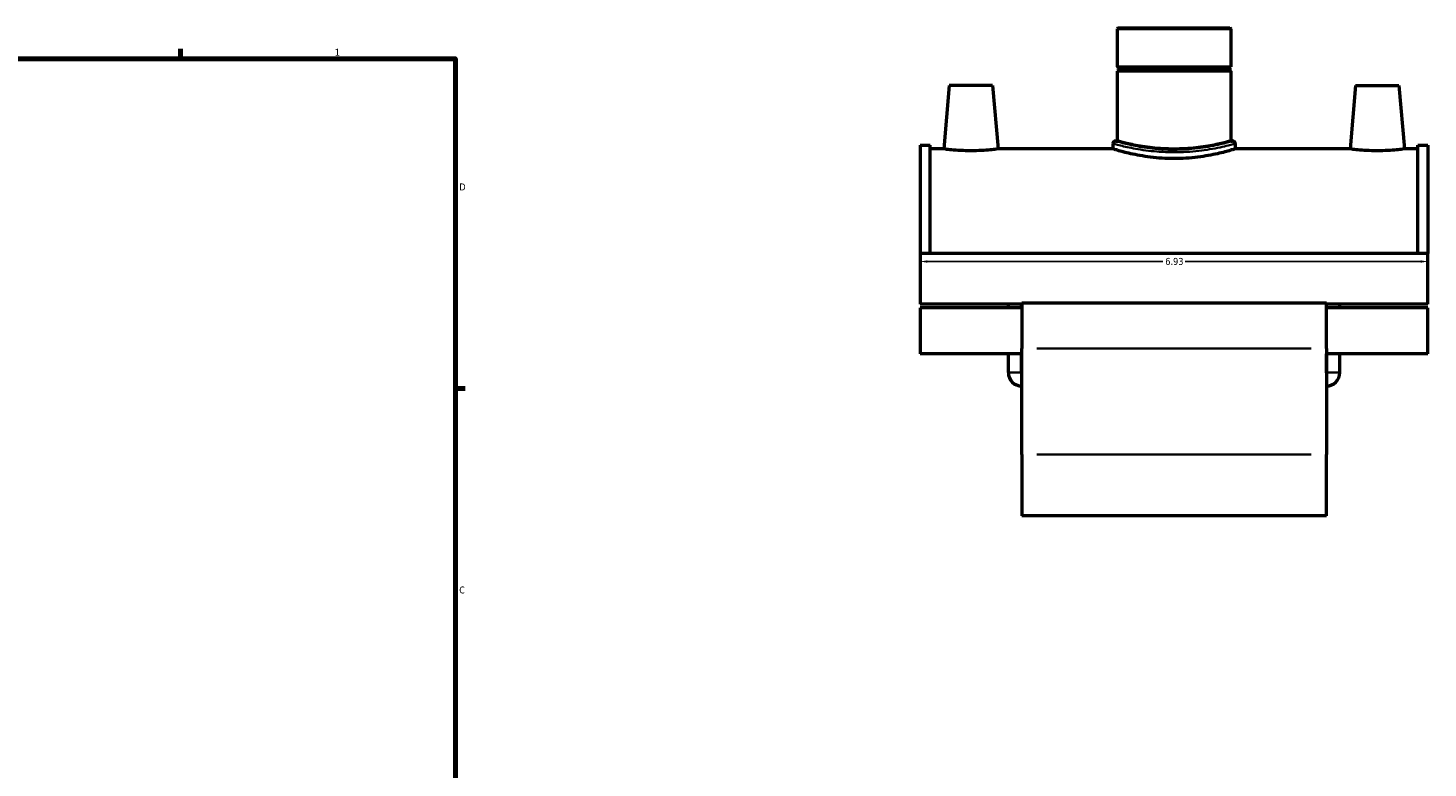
# Model space of a CAD drawing. Header units: inches. Extents: x -0.9 to 56.3, y -1.4 to 45.4.
# Tile 7 of 8: x 27.7 to 46.8, y 11.3 to 21.4. Entities that reach past the tile are written whole.
import ezdxf

# ---------------------------------------------------------------- set-up
doc = ezdxf.new("R2010")
doc.units = ezdxf.units.IN
doc.header["$MEASUREMENT"] = 0
for name, color, linetype, lineweight in [('Border (ANSI)', 7, 'Continuous', 70), ('Dimension (ANSI)', 7, 'Continuous', 25), ('Visible (ANSI)', 7, 'Continuous', 50), ('Visible Narrow (ANSI)', 7, 'Continuous', 35)]:
    doc.layers.add(name, color=color, linetype=linetype, lineweight=lineweight)
doc.styles.add('Note Text (ANSI)', font='tahoma.ttf')
doc.dimstyles.new('Default (ANSI)', dxfattribs={"dimtxt": 0.094488, "dimasz": 0.098425, "dimexe": 0.125, "dimexo": 0.0625, "dimgap": 0.031496, "dimtad": 0, "dimtih": 1, "dimtoh": 1, "dimrnd": 1e-08, "dimzin": 4, "dimdsep": 46, "dimtxsty": 'Note Text (ANSI)', "dimcen": 0.09, "dimdle": 0.393701, "dimclrd": 256, "dimclre": 256, "dimclrt": 5, "dimadec": 0, "dimazin": 1, "dimtfac": 1, "dimtofl": 0, "dimtmove": 0, "dimatfit": 3, "dimfxl": 1, "dimtolj": 1, "dimtzin": 4, "dimlwd": -1, "dimlwe": -1, "dimarcsym": 0})

# ---------------------------------------------------------------- blocks, each defined once
blk = doc.blocks.new('Borders Default Border')
at = {"layer": 'Border (ANSI)'}
for p, q in [((29.75, 21), (29.75, 21.134)), ((33.5, 16.5), (33.634, 16.5))]:
    blk.add_line(p, q, dxfattribs=at)
at = {"layer": 'Border (ANSI)', "flags": 128}
blk.add_lwpolyline([(0.5, 1), (0.5, 21), (33.5, 21), (33.5, 1), (0.5, 1)], dxfattribs=at)
at = {"layer": 'Border (ANSI)', "color": 5, "true_color": 0x0000ff, "char_height": 0.0945, "attachment_point": 7, "style": 'Note Text (ANSI)'}
for s, insert in [('1', (31.854, 21.04)), ('D', (33.553, 19.203)), ('C', (33.552, 13.701))]:
    blk.add_mtext(s, dxfattribs=dict(at, insert=insert))
blk = doc.blocks.new('*D9')
at = {"layer": 'Defpoints', "color": 0, "transparency": 16777216}
for p in [(46.771, 18.232), (39.841, 17.995), (46.771, 17.995)]:
    blk.add_point(p, dxfattribs=at)
at = {"layer": 'Dimension (ANSI)', "transparency": 16777216}
for p, q in [((39.94, 18.232), (43.155, 18.232)), ((46.673, 18.232), (43.457, 18.232))]:
    blk.add_line(p, q, dxfattribs=at)
for points in [[(39.94, 18.248), (39.94, 18.216), (39.841, 18.232)], [(46.673, 18.248), (46.673, 18.216), (46.771, 18.232)]]:
    blk.add_solid(points, dxfattribs=at)
at = {"layer": 'Dimension (ANSI)', "color": 5, "transparency": 16777216, "insert": (43.186, 18.281), "char_height": 0.0945, "attachment_point": 1, "style": 'Note Text (ANSI)'}
blk.add_mtext('\\A1;6.93', dxfattribs=at)

msp = doc.modelspace()

# ---------------------------------------------------------------- linework, layer by layer
at = {"layer": 'Visible (ANSI)'}
for p, q in [((42.543, 21.419), (42.531, 21.407)), ((44.081, 21.407), (42.531, 21.407)), ((42.531, 21.407), (42.531, 20.888)), ((42.543, 21.419), (44.069, 21.419)), ((44.069, 21.419), (44.081, 21.407)), ((44.081, 21.407), (44.081, 20.888)), ((42.531, 20.888), (44.081, 20.888)), ((42.551, 20.869), (42.531, 20.888)), ((42.551, 20.849), (42.531, 20.829)), ((44.081, 20.829), (42.531, 20.829)), ((42.531, 20.829), (42.531, 19.876)), ((42.551, 20.869), (44.062, 20.869)), ((42.551, 20.869), (42.551, 20.849)), ((44.062, 20.849), (42.551, 20.849)), ((44.062, 20.869), (44.081, 20.888)), ((44.062, 20.869), (44.062, 20.849)), ((44.062, 20.849), (44.081, 20.829)), ((44.081, 20.829), (44.081, 19.876)), ((40.239, 20.635), (40.163, 19.769)), ((40.829, 20.635), (40.239, 20.635)), ((40.829, 20.635), (40.905, 19.769)), ((45.783, 20.635), (45.707, 19.769)), ((45.783, 20.635), (46.373, 20.635)), ((46.373, 20.635), (46.449, 19.769)), ((42.507, 19.876), (42.531, 19.876)), ((44.081, 19.876), (44.105, 19.876)), ((39.841, 19.822), (39.841, 18.341)), ((39.841, 19.822), (39.98, 19.822)), ((39.98, 18.341), (39.98, 19.822)), ((40.163, 19.769), (39.98, 19.769)), ((42.471, 19.769), (40.905, 19.769)), ((42.471, 19.841), (42.471, 19.769)), ((44.141, 19.841), (44.141, 19.769)), ((45.707, 19.769), (44.141, 19.769)), ((46.633, 19.769), (46.449, 19.769)), ((46.633, 18.341), (46.633, 19.822)), ((46.633, 19.822), (46.771, 19.822)), ((46.771, 19.822), (46.771, 18.341)), ((39.841, 18.341), (39.841, 17.65)), ((46.771, 18.341), (39.841, 18.341)), ((46.771, 17.65), (46.771, 18.341)), ((41.227, 17.65), (39.841, 17.65)), ((39.841, 17.598), (39.841, 16.973)), ((41.227, 17.598), (39.841, 17.598)), ((41.045, 17.598), (41.045, 17.65)), ((41.225, 17.598), (41.225, 17.65)), ((41.227, 17.666), (41.227, 17.043)), ((45.385, 17.666), (41.227, 17.666)), ((45.385, 17.043), (45.385, 17.666)), ((46.771, 17.65), (45.385, 17.65)), ((46.771, 17.598), (45.385, 17.598)), ((45.387, 17.598), (45.387, 17.65)), ((45.567, 17.598), (45.567, 17.65)), ((46.771, 16.973), (46.771, 17.598)), ((41.227, 15.598), (41.227, 17.043)), ((45.385, 17.043), (45.385, 15.598)), ((41.227, 16.973), (39.841, 16.973)), ((41.045, 16.716), (41.045, 16.973)), ((41.225, 16.716), (41.225, 16.973)), ((46.771, 16.973), (45.385, 16.973)), ((45.387, 16.716), (45.387, 16.973)), ((45.567, 16.716), (45.567, 16.973)), ((41.227, 15.598), (41.227, 14.76)), ((45.385, 14.76), (45.385, 15.598)), ((45.385, 14.76), (41.227, 14.76))]:
    msp.add_line(p, q, dxfattribs=at)
for centre, radius, start, end in [((42.507, 19.841), 0.0358, 90, 180), ((44.105, 19.841), 0.0358, 0, 90), ((41.227, 16.716), 0.182, 180, 270), ((41.227, 16.716), 0.00225, 180, 270), ((45.385, 16.716), 0.182, 270, 0), ((45.385, 16.716), 0.00225, 270, 0)]:
    msp.add_arc(centre, radius, start, end, dxfattribs=at)
for points, knots in [([(44.081, 19.876), (44.081, 19.876), (44.077, 19.875), (44.057, 19.87), (44.042, 19.866), (44.002, 19.855), (43.978, 19.849), (43.921, 19.836), (43.889, 19.829), (43.82, 19.815), (43.781, 19.808), (43.697, 19.795), (43.651, 19.789), (43.556, 19.778), (43.506, 19.774), (43.406, 19.768), (43.355, 19.767), (43.257, 19.767), (43.207, 19.768), (43.106, 19.774), (43.056, 19.778), (42.961, 19.789), (42.915, 19.795), (42.831, 19.808), (42.792, 19.815), (42.724, 19.829), (42.692, 19.836), (42.635, 19.849), (42.61, 19.855), (42.57, 19.866), (42.555, 19.87), (42.536, 19.875), (42.531, 19.876), (42.531, 19.876)], [2.983496, 2.983496, 2.983496, 2.983496, 3.356394, 3.356394, 3.729291, 3.729291, 4.102189, 4.102189, 4.475086, 4.475086, 4.848063, 4.848063, 5.221039, 5.221039, 5.594016, 5.594016, 5.966992, 5.966992, 6.339969, 6.339969, 6.712946, 6.712946, 7.085922, 7.085922, 7.458899, 7.458899, 7.831796, 7.831796, 8.204694, 8.204694, 8.577591, 8.577591, 8.950489, 8.950489, 8.950489, 8.950489]), ([(40.534, 19.743), (40.487, 19.743), (40.437, 19.744), (40.346, 19.749), (40.304, 19.752), (40.238, 19.759), (40.21, 19.762), (40.172, 19.767), (40.163, 19.769), (40.163, 19.769)], [2.852801, 2.852801, 2.852801, 2.852801, 3.209655, 3.209655, 3.56651, 3.56651, 3.922856, 3.922856, 4.279202, 4.279202, 4.279202, 4.279202]), ([(40.905, 19.769), (40.905, 19.769), (40.896, 19.767), (40.858, 19.762), (40.83, 19.759), (40.764, 19.752), (40.722, 19.749), (40.631, 19.744), (40.581, 19.743), (40.534, 19.743)], [7.132003, 7.132003, 7.132003, 7.132003, 7.488349, 7.488349, 7.844695, 7.844695, 8.201549, 8.201549, 8.558403, 8.558403, 8.558403, 8.558403]), ([(43.306, 19.636), (43.253, 19.636), (43.199, 19.638), (43.091, 19.645), (43.037, 19.65), (42.934, 19.662), (42.885, 19.67), (42.794, 19.686), (42.753, 19.695), (42.679, 19.711), (42.644, 19.72), (42.583, 19.736), (42.557, 19.743), (42.514, 19.756), (42.498, 19.761), (42.476, 19.767), (42.471, 19.769), (42.471, 19.769)], [0, 0, 0, 0, 0.402298, 0.402298, 0.804597, 0.804597, 1.206895, 1.206895, 1.609194, 1.609194, 2.011356, 2.011356, 2.413517, 2.413517, 2.815679, 2.815679, 3.21784, 3.21784, 3.21784, 3.21784]), ([(44.141, 19.769), (44.141, 19.769), (44.136, 19.767), (44.115, 19.761), (44.098, 19.756), (44.056, 19.743), (44.029, 19.736), (43.968, 19.72), (43.933, 19.711), (43.86, 19.695), (43.818, 19.686), (43.727, 19.67), (43.678, 19.662), (43.575, 19.65), (43.522, 19.645), (43.413, 19.638), (43.359, 19.636), (43.306, 19.636)], [9.65352, 9.65352, 9.65352, 9.65352, 10.055682, 10.055682, 10.457843, 10.457843, 10.860005, 10.860005, 11.262167, 11.262167, 11.664465, 11.664465, 12.066764, 12.066764, 12.469062, 12.469062, 12.871361, 12.871361, 12.871361, 12.871361]), ([(46.078, 19.743), (46.031, 19.743), (45.981, 19.744), (45.89, 19.749), (45.848, 19.752), (45.782, 19.759), (45.754, 19.762), (45.716, 19.767), (45.707, 19.769), (45.707, 19.769)], [0, 0, 0, 0, 0.356854, 0.356854, 0.713708, 0.713708, 1.070055, 1.070055, 1.426401, 1.426401, 1.426401, 1.426401]), ([(46.449, 19.769), (46.449, 19.769), (46.44, 19.767), (46.402, 19.762), (46.374, 19.759), (46.308, 19.752), (46.266, 19.749), (46.175, 19.744), (46.125, 19.743), (46.078, 19.743)], [4.279202, 4.279202, 4.279202, 4.279202, 4.635548, 4.635548, 4.991894, 4.991894, 5.348748, 5.348748, 5.705602, 5.705602, 5.705602, 5.705602])]:
    msp.add_open_spline(points, degree=3, knots=knots, dxfattribs=at)
at = {"layer": 'Visible Narrow (ANSI)'}
for p, q in [((43.306, 19.756), (43.306, 19.725)), ((45.177, 17.043), (41.435, 17.043)), ((41.046, 16.716), (41.224, 16.716)), ((45.566, 16.716), (45.388, 16.716)), ((45.177, 15.598), (41.435, 15.598))]:
    msp.add_line(p, q, dxfattribs=at)
for points, knots in [([(43.306, 19.757), (43.231, 19.757), (43.155, 19.76), (42.981, 19.775), (42.886, 19.789), (42.724, 19.82), (42.657, 19.836), (42.548, 19.864), (42.514, 19.874), (42.507, 19.876), (42.507, 19.876), (42.507, 19.876)], [6.432053, 6.432053, 6.432053, 6.432053, 7.009486, 7.009486, 7.821213, 7.821213, 8.617205, 8.617205, 9.552695, 9.552695, 9.648081, 9.648081, 9.648081, 9.648081]), ([(44.105, 19.876), (44.105, 19.876), (44.105, 19.876), (44.099, 19.875), (44.067, 19.865), (43.953, 19.835), (43.871, 19.815), (43.682, 19.782), (43.578, 19.769), (43.416, 19.759), (43.361, 19.757), (43.306, 19.757)], [16.080138, 16.080138, 16.080138, 16.080138, 16.172661, 16.172661, 17.081416, 17.081416, 18.026305, 18.026305, 18.875933, 18.875933, 19.296159, 19.296159, 19.296159, 19.296159]), ([(42.471, 19.841), (42.471, 19.841), (42.472, 19.841), (42.478, 19.839), (42.514, 19.828), (42.628, 19.801), (42.698, 19.785), (42.867, 19.755), (42.967, 19.741), (43.148, 19.726), (43.227, 19.723), (43.306, 19.723)], [-9.648081, -9.648081, -9.648081, -9.648081, -9.552695, -9.552695, -8.617205, -8.617205, -7.821213, -7.821213, -7.009486, -7.009486, -6.432053, -6.432053, -6.432053, -6.432053]), ([(43.306, 19.723), (43.364, 19.723), (43.421, 19.724), (43.59, 19.734), (43.698, 19.748), (43.896, 19.78), (43.982, 19.8), (44.101, 19.829), (44.134, 19.839), (44.141, 19.841), (44.141, 19.841), (44.141, 19.841)], [-19.296159, -19.296159, -19.296159, -19.296159, -18.875933, -18.875933, -18.026305, -18.026305, -17.081416, -17.081416, -16.172661, -16.172661, -16.080138, -16.080138, -16.080138, -16.080138])]:
    msp.add_open_spline(points, degree=3, knots=knots, dxfattribs=at)

# ---------------------------------------------------------------- block references
msp.add_blockref('Borders Default Border', (0, 0))

# ---------------------------------------------------------------- dimensions: what is measured, and where the dimension line sits
at = {"layer": 'Dimension (ANSI)'}
dim = msp.add_linear_dim(base=(46.771, 18.232), p1=(39.841, 17.995), p2=(46.771, 17.995), dimstyle='Default (ANSI)', override={"dimgap": 0.031496, "dimtih": 0, "dimtoh": 0, "dimdec": 2, "dimse1": 1, "dimse2": 1, "dimtol": 0, "dimlim": 0, "dimtp": 0, "dimtm": 0, "dimtdec": 2, "dimatfit": 1}, dxfattribs=at)
dim.commit()
dim.dimension.update_dxf_attribs({"geometry": '*D9', "text_midpoint": (43.306, 18.232), "dimtype": 160})

doc.saveas('drawing.dxf')
